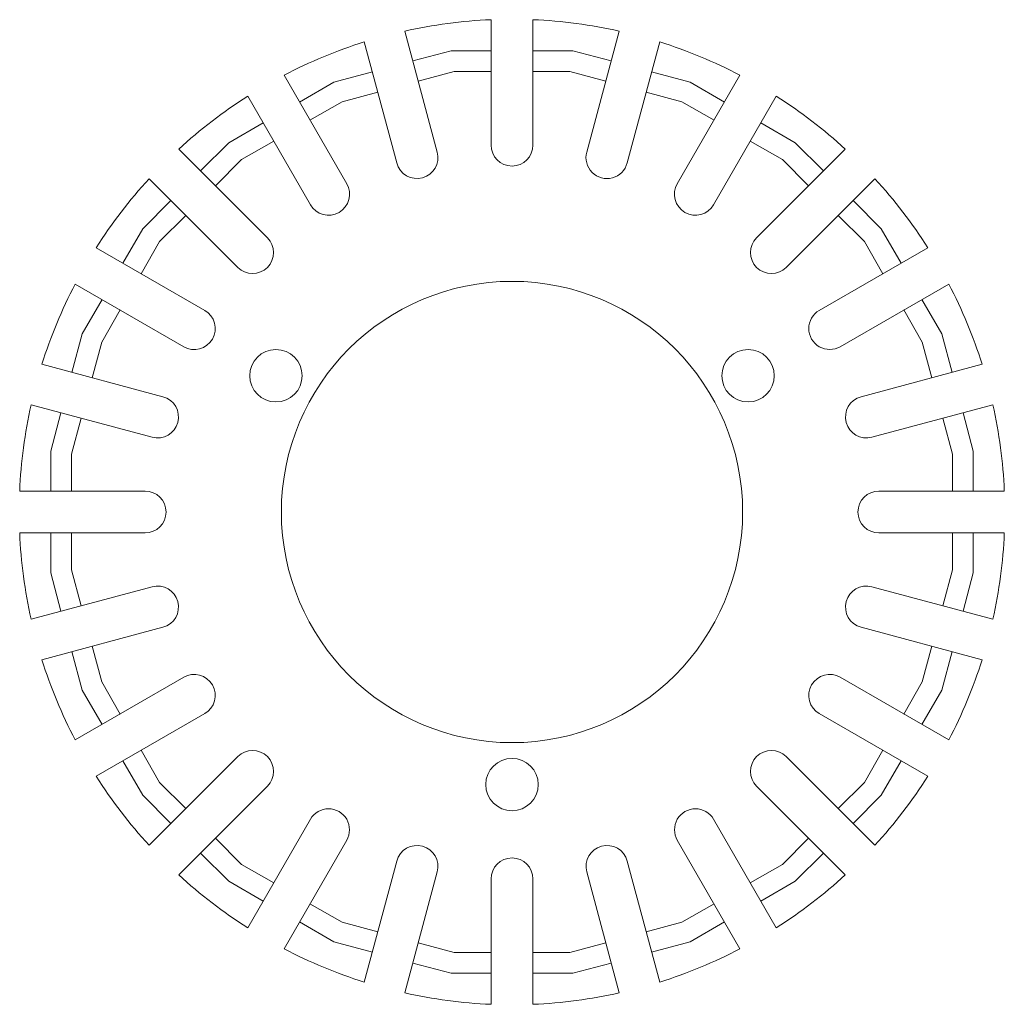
# Model space of a CAD drawing. Header units: millimetres. Extents: x -2.35 to 2.35, y -2.35 to 2.35.
import ezdxf

# ---------------------------------------------------------------- set-up
doc = ezdxf.new("R2010")
doc.units = ezdxf.units.MM

msp = doc.modelspace()

# ---------------------------------------------------------------- linework, layer by layer
at = {"color": 7, "linetype": 'Continuous', "lineweight": 15}
for p, q in [((-0.1, 2.3479), (-0.1, 1.75)), ((0.1, 1.75), (0.1, 2.3479)), ((-0.3563, 1.7163), (-0.5111, 2.2938)), ((0.5111, 2.2938), (0.3563, 1.7163)), ((-0.7043, 2.242), (-0.5495, 1.6645)), ((0.5495, 1.6645), (0.7043, 2.242)), ((-0.2896, 2.2), (-0.4728, 2.1509)), ((-0.1, 2.2), (-0.2896, 2.2)), ((0.2896, 2.2), (0.1, 2.2)), ((0.4728, 2.1509), (0.2896, 2.2)), ((-0.7884, 1.5655), (-1.0873, 2.0833)), ((-0.666, 2.0992), (-0.8492, 2.0501)), ((-0.4469, 2.0543), (-0.2765, 2.1)), ((-0.2765, 2.1), (-0.1, 2.1)), ((0.1, 2.1), (0.2765, 2.1)), ((0.2765, 2.1), (0.4469, 2.0543)), ((0.8492, 2.0501), (0.666, 2.0992)), ((1.0873, 2.0833), (0.7884, 1.5655)), ((-0.8492, 2.0501), (-1.0134, 1.9553)), ((1.0134, 1.9553), (0.8492, 2.0501)), ((-1.2605, 1.9833), (-0.9616, 1.4655)), ((-0.8106, 1.9569), (-0.6401, 2.0026)), ((0.6401, 2.0026), (0.8106, 1.9569)), ((0.9616, 1.4655), (1.2605, 1.9833)), ((-0.9634, 1.8687), (-0.8106, 1.9569)), ((0.8106, 1.9569), (0.9634, 1.8687)), ((-1.1866, 1.8553), (-1.3508, 1.7604)), ((1.3508, 1.7604), (1.1866, 1.8553)), ((-1.3508, 1.7604), (-1.4849, 1.6263)), ((-1.2894, 1.6804), (-1.1366, 1.7687)), ((1.1366, 1.7687), (1.2894, 1.6804)), ((1.4849, 1.6263), (1.3508, 1.7604)), ((-1.1667, 1.3081), (-1.5895, 1.7309)), ((1.5895, 1.7309), (1.1667, 1.3081)), ((-1.4142, 1.5556), (-1.2894, 1.6804)), ((1.2894, 1.6804), (1.4142, 1.5556)), ((-1.7309, 1.5895), (-1.3081, 1.1667)), ((1.3081, 1.1667), (1.7309, 1.5895)), ((-1.6263, 1.4849), (-1.7604, 1.3508)), ((1.7604, 1.3508), (1.6263, 1.4849)), ((-1.6804, 1.2894), (-1.5556, 1.4142)), ((1.5556, 1.4142), (1.6804, 1.2894)), ((-1.7604, 1.3508), (-1.8553, 1.1866)), ((1.8553, 1.1866), (1.7604, 1.3508)), ((-1.7687, 1.1366), (-1.6804, 1.2894)), ((1.6804, 1.2894), (1.7687, 1.1366)), ((-1.4655, 0.9616), (-1.9833, 1.2605)), ((1.9833, 1.2605), (1.4655, 0.9616)), ((-2.0833, 1.0873), (-1.5655, 0.7884)), ((1.5655, 0.7884), (2.0833, 1.0873)), ((-1.9553, 1.0134), (-2.0501, 0.8492)), ((2.0501, 0.8492), (1.9553, 1.0134)), ((-1.9569, 0.8106), (-1.8687, 0.9634)), ((1.8687, 0.9634), (1.9569, 0.8106)), ((-2.0501, 0.8492), (-2.0992, 0.666)), ((2.0992, 0.666), (2.0501, 0.8492)), ((-2.0026, 0.6401), (-1.9569, 0.8106)), ((1.9569, 0.8106), (2.0026, 0.6401)), ((-1.6645, 0.5495), (-2.242, 0.7043)), ((2.242, 0.7043), (1.6645, 0.5495)), ((-2.2938, 0.5111), (-1.7163, 0.3563)), ((-2.1509, 0.4728), (-2.2, 0.2896)), ((1.7163, 0.3563), (2.2938, 0.5111)), ((2.2, 0.2896), (2.1509, 0.4728)), ((-2.1, 0.2765), (-2.0543, 0.4469)), ((2.0543, 0.4469), (2.1, 0.2765)), ((-2.2, 0.2896), (-2.2, 0.1)), ((2.2, 0.1), (2.2, 0.2896)), ((-2.1, 0.1), (-2.1, 0.2765)), ((2.1, 0.2765), (2.1, 0.1)), ((-1.75, 0.1), (-2.3479, 0.1)), ((2.3479, 0.1), (1.75, 0.1)), ((-2.3479, -0.1), (-1.75, -0.1)), ((-2.2, -0.1), (-2.2, -0.2896)), ((-2.1, -0.2765), (-2.1, -0.1)), ((1.75, -0.1), (2.3479, -0.1)), ((2.1, -0.1), (2.1, -0.2765)), ((2.2, -0.2896), (2.2, -0.1)), ((-2.0543, -0.4469), (-2.1, -0.2765)), ((2.1, -0.2765), (2.0543, -0.4469)), ((-2.2, -0.2896), (-2.1509, -0.4728)), ((2.1509, -0.4728), (2.2, -0.2896)), ((-1.7163, -0.3563), (-2.2938, -0.5111)), ((2.2938, -0.5111), (1.7163, -0.3563)), ((-2.242, -0.7043), (-1.6645, -0.5495)), ((1.6645, -0.5495), (2.242, -0.7043)), ((-1.9569, -0.8106), (-2.0026, -0.6401)), ((2.0026, -0.6401), (1.9569, -0.8106)), ((-2.0992, -0.666), (-2.0501, -0.8492)), ((2.0501, -0.8492), (2.0992, -0.666)), ((-1.5655, -0.7884), (-2.0833, -1.0873)), ((2.0833, -1.0873), (1.5655, -0.7884)), ((-1.8687, -0.9634), (-1.9569, -0.8106)), ((1.9569, -0.8106), (1.8687, -0.9634)), ((-2.0501, -0.8492), (-1.9553, -1.0134)), ((1.9553, -1.0134), (2.0501, -0.8492)), ((-1.9833, -1.2605), (-1.4655, -0.9616)), ((1.4655, -0.9616), (1.9833, -1.2605)), ((-1.6804, -1.2894), (-1.7687, -1.1366)), ((-1.3081, -1.1667), (-1.7309, -1.5895)), ((1.7309, -1.5895), (1.3081, -1.1667)), ((1.7687, -1.1366), (1.6804, -1.2894)), ((-1.8553, -1.1866), (-1.7604, -1.3508)), ((1.7604, -1.3508), (1.8553, -1.1866)), ((-1.5556, -1.4142), (-1.6804, -1.2894)), ((-1.5895, -1.7309), (-1.1667, -1.3081)), ((1.1667, -1.3081), (1.5895, -1.7309)), ((1.6804, -1.2894), (1.5556, -1.4142)), ((-1.7604, -1.3508), (-1.6263, -1.4849)), ((1.6263, -1.4849), (1.7604, -1.3508)), ((-0.9616, -1.4655), (-1.2605, -1.9833)), ((1.2605, -1.9833), (0.9616, -1.4655)), ((-1.2894, -1.6804), (-1.4142, -1.5556)), ((-1.0873, -2.0833), (-0.7884, -1.5655)), ((0.7884, -1.5655), (1.0873, -2.0833)), ((1.4142, -1.5556), (1.2894, -1.6804)), ((-1.4849, -1.6263), (-1.3508, -1.7604)), ((1.3508, -1.7604), (1.4849, -1.6263)), ((-1.1366, -1.7687), (-1.2894, -1.6804)), ((-0.5495, -1.6645), (-0.7043, -2.242)), ((0.7043, -2.242), (0.5495, -1.6645)), ((1.2894, -1.6804), (1.1366, -1.7687)), ((-0.5111, -2.2938), (-0.3563, -1.7163)), ((0.3563, -1.7163), (0.5111, -2.2938)), ((-1.3508, -1.7604), (-1.1866, -1.8553)), ((-0.1, -1.75), (-0.1, -2.3479)), ((0.1, -2.3479), (0.1, -1.75)), ((1.1866, -1.8553), (1.3508, -1.7604)), ((-0.8106, -1.9569), (-0.9634, -1.8687)), ((0.9634, -1.8687), (0.8106, -1.9569)), ((-1.0134, -1.9553), (-0.8492, -2.0501)), ((-0.6401, -2.0026), (-0.8106, -1.9569)), ((0.8106, -1.9569), (0.6401, -2.0026)), ((0.8492, -2.0501), (1.0134, -1.9553)), ((-0.8492, -2.0501), (-0.666, -2.0992)), ((-0.2765, -2.1), (-0.4469, -2.0543)), ((0.4469, -2.0543), (0.2765, -2.1)), ((0.666, -2.0992), (0.8492, -2.0501)), ((-0.1, -2.1), (-0.2765, -2.1)), ((0.2765, -2.1), (0.1, -2.1)), ((-0.4728, -2.1509), (-0.2896, -2.2)), ((0.2896, -2.2), (0.4728, -2.1509)), ((-0.2896, -2.2), (-0.1, -2.2)), ((0.1, -2.2), (0.2896, -2.2))]:
    msp.add_line(p, q, dxfattribs=at)
for centre, radius in [((0, 0), 1.1), ((-1.1258, 0.65), 0.125), ((1.1258, 0.65), 0.125), ((0, -1.3), 0.125)]:
    msp.add_circle(centre, radius, dxfattribs=at)
for centre, radius, start, end in [((0, 0), 2.35, 92.4389, 102.5611), ((0, 0), 2.35, 77.4389, 87.5611), ((0, 0), 2.35, 107.4389, 117.5611), ((0, 0), 2.35, 62.4389, 72.5611), ((0, 0), 2.35, 122.4389, 132.5611), ((0, 0), 2.35, 47.4389, 57.5611), ((0, 1.75), 0.1, 180, 0), ((-0.4529, 1.6904), 0.1, 195, 15), ((0.4529, 1.6904), 0.1, 165, 345), ((0, 0), 2.35, 137.4389, 147.5611), ((-0.875, 1.5155), 0.1, 210, 30), ((0.875, 1.5155), 0.1, 150, 330), ((0, 0), 2.35, 32.4389, 42.5611), ((-1.2374, 1.2374), 0.1, 225, 45), ((1.2374, 1.2374), 0.1, 135, 315), ((0, 0), 2.35, 152.4389, 162.5611), ((0, 0), 2.35, 17.4389, 27.5611), ((-1.5155, 0.875), 0.1, 240, 60), ((1.5155, 0.875), 0.1, 120, 300), ((-1.6904, 0.4529), 0.1, 255, 75), ((1.6904, 0.4529), 0.1, 105, 285), ((0, 0), 2.35, 167.4389, 177.5611), ((0, 0), 2.35, 2.4389, 12.5611), ((-1.75, 0), 0.1, 270, 90), ((1.75, 0), 0.1, 90, 270), ((0, 0), 2.35, 182.4389, 192.5611), ((0, 0), 2.35, 347.4389, 357.5611), ((-1.6904, -0.4529), 0.1, 285, 105), ((1.6904, -0.4529), 0.1, 75, 255), ((0, 0), 2.35, 197.4389, 207.5611), ((0, 0), 2.35, 332.4389, 342.5611), ((-1.5155, -0.875), 0.1, 300, 120), ((1.5155, -0.875), 0.1, 60, 240), ((-1.2374, -1.2374), 0.1, 315, 135), ((1.2374, -1.2374), 0.1, 45, 225), ((0, 0), 2.35, 212.4389, 222.5611), ((0, 0), 2.35, 317.4389, 327.5611), ((-0.875, -1.5155), 0.1, 330, 150), ((0.875, -1.5155), 0.1, 30, 210), ((-0.4529, -1.6904), 0.1, 345, 165), ((0.4529, -1.6904), 0.1, 15, 195), ((0, -1.75), 0.1, 0, 180), ((0, 0), 2.35, 227.4389, 237.5611), ((0, 0), 2.35, 302.4389, 312.5611), ((0, 0), 2.35, 242.4389, 252.5611), ((0, 0), 2.35, 287.4389, 297.5611), ((0, 0), 2.35, 257.4389, 267.5611), ((0, 0), 2.35, 272.4389, 282.5611)]:
    msp.add_arc(centre, radius, start, end, dxfattribs=at)

doc.saveas('drawing.dxf')
